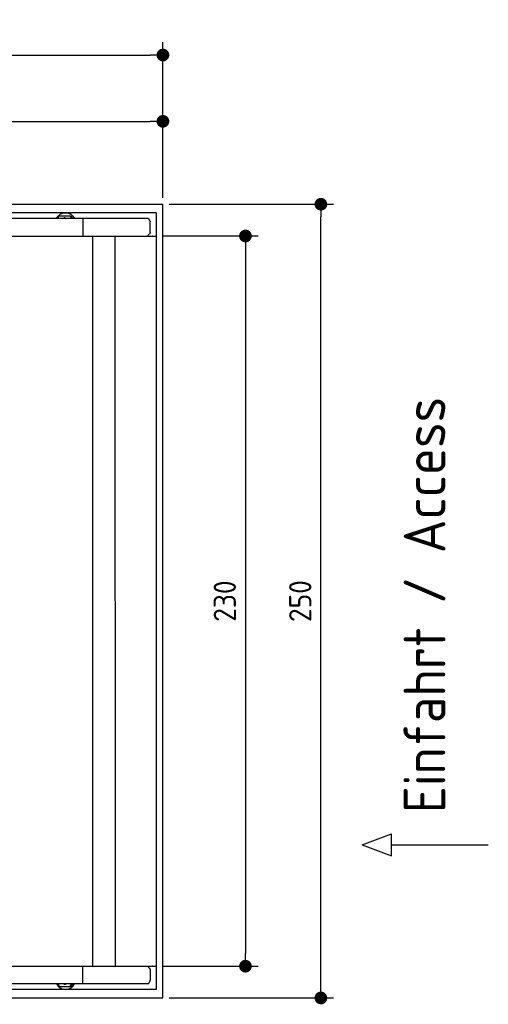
# Model space of a CAD drawing. Header units: millimetres. Extents: x 705 to 7297, y 228 to 3419.
# Tile 4 of 4: x 5822 to 7297, y 317 to 3419. Entities that reach past the tile are written whole.
import ezdxf

# ---------------------------------------------------------------- set-up
doc = ezdxf.new("R2010")
doc.units = ezdxf.units.MM
doc.layers.get('0').update_dxf_attribs({"lineweight": 25})
doc.layers.add('4', color=3, linetype='Continuous')
doc.layers.add('5', color=3, linetype='Continuous', lineweight=25)
doc.styles.get("Standard").update_dxf_attribs({"font": 'ISOCP.SHX'})
doc.dimstyles.new('GEN-ISO$0', dxfattribs={"dimscale": 20, "dimtxt": 3.5, "dimasz": 2, "dimexe": 2, "dimexo": 1, "dimgap": 1.5, "dimtad": 1, "dimdec": 1, "dimlfac": 0.1, "dimdsep": 46, "dimtxsty": 'Standard', "dimblk": 'PUNKT', "dimcen": 2, "dimclrd": 256, "dimclre": 256, "dimclrt": 2, "dimadec": 0, "dimazin": 0, "dimtp": 0.1, "dimtm": 0.1, "dimtfac": 0.71, "dimtdec": 1, "dimtmove": 2, "dimatfit": 3, "dimldrblk": 'PUNKT', "dimfxl": 1, "dimtolj": 1, "dimarcsym": 0})

# ---------------------------------------------------------------- blocks, each defined once
blk = doc.blocks.new('PUNKT')
at = {"layer": '4', "color": 0, "linetype": 'ByBlock'}
blk.add_line((-0.5, 0), (-1, 0), dxfattribs=at)
at = {"layer": '4', "color": 0, "linetype": 'ByBlock', "const_width": 0.5}
blk.add_lwpolyline([(-0.25, 0, 1), (0.25, 0, 1)], format="xyb", close=True, dxfattribs=at)
blk = doc.blocks.new('*D5')
at = {"layer": '5', "lineweight": -2, "transparency": 16777216}
for p, q in [((1072.7, 2857.3), (1072.7, 3347.3)), ((6272.8, 2857.3), (6272.8, 3347.3)), ((1112.7, 3307.3), (6232.8, 3307.3))]:
    blk.add_line(p, q, dxfattribs=at)
at = {"layer": 'DEFPOINTS', "color": 0, "transparency": 16777216}
for p in [(6272.8, 3307.3), (1072.7, 2837.3), (6272.8, 2837.3)]:
    blk.add_point(p, dxfattribs=at)
at = {"layer": '5', "lineweight": -2, "transparency": 16777216, "xscale": 40, "yscale": 40, "zscale": 40, "rotation": 180}
blk.add_blockref('PUNKT', (1072.7, 3307.3), dxfattribs=at)
at = {"layer": '5', "lineweight": -2, "transparency": 16777216, "xscale": 40, "yscale": 40, "zscale": 40}
blk.add_blockref('PUNKT', (6272.8, 3307.3), dxfattribs=at)
at = {"layer": '5', "color": 2, "transparency": 16777216, "insert": (3672.8, 3372.7), "char_height": 70, "attachment_point": 5}
blk.add_mtext('\\A1;520', dxfattribs=at)
blk = doc.blocks.new('*D7')
at = {"layer": '5', "lineweight": -2, "transparency": 16777216}
for p, q in [((4772.7, 2907.3), (4772.7, 3138.4)), ((6272.8, 2857.3), (6272.8, 3138.4)), ((4812.7, 3098.4), (6232.8, 3098.4))]:
    blk.add_line(p, q, dxfattribs=at)
at = {"layer": 'DEFPOINTS', "color": 0, "transparency": 16777216}
for p in [(6272.8, 3098.4), (4772.7, 2887.3), (6272.8, 2837.3)]:
    blk.add_point(p, dxfattribs=at)
at = {"layer": '5', "lineweight": -2, "transparency": 16777216, "xscale": 40, "yscale": 40, "zscale": 40, "rotation": 180}
blk.add_blockref('PUNKT', (4772.7, 3098.4), dxfattribs=at)
at = {"layer": '5', "lineweight": -2, "transparency": 16777216, "xscale": 40, "yscale": 40, "zscale": 40}
blk.add_blockref('PUNKT', (6272.8, 3098.4), dxfattribs=at)
at = {"layer": '5', "color": 2, "transparency": 16777216, "insert": (5572.8, 3168.6), "char_height": 70, "attachment_point": 5}
blk.add_mtext('\\A1;150', dxfattribs=at)
blk = doc.blocks.new('*D8')
at = {"layer": '5', "lineweight": -2, "transparency": 16777216}
for p, q in [((6271.5, 2737.3), (6572.5, 2737.3)), ((6532.5, 2697.3), (6532.5, 477.3)), ((6271.5, 437.3), (6572.5, 437.3))]:
    blk.add_line(p, q, dxfattribs=at)
at = {"layer": 'DEFPOINTS', "color": 0, "transparency": 16777216}
for p in [(6251.5, 2737.3), (6251.5, 437.3), (6532.5, 437.3)]:
    blk.add_point(p, dxfattribs=at)
at = {"layer": '5', "lineweight": -2, "transparency": 16777216, "xscale": 40, "yscale": 40, "zscale": 40}
for p, rotation in [((6532.5, 2737.3), 90), ((6532.5, 437.3), 270)]:
    blk.add_blockref('PUNKT', p, dxfattribs=dict(at, rotation=rotation))
at = {"layer": '5', "color": 2, "transparency": 16777216, "insert": (6467.5, 1587.3), "char_height": 70, "attachment_point": 5, "rotation": 90}
blk.add_mtext('\\A1;230', dxfattribs=at)
blk = doc.blocks.new('*D9')
at = {"layer": '5', "lineweight": -2, "transparency": 16777216}
for p, q in [((6292.8, 2837.3), (6810, 2837.3)), ((6770, 377.3), (6770, 2797.3)), ((6292.8, 337.3), (6810, 337.3))]:
    blk.add_line(p, q, dxfattribs=at)
at = {"layer": 'DEFPOINTS', "color": 0, "transparency": 16777216}
for p in [(6272.8, 2837.3), (6770, 2837.3), (6272.8, 337.3)]:
    blk.add_point(p, dxfattribs=at)
at = {"layer": '5', "lineweight": -2, "transparency": 16777216, "xscale": 40, "yscale": 40, "zscale": 40}
for p, rotation in [((6770, 2837.3), 90), ((6770, 337.3), 270)]:
    blk.add_blockref('PUNKT', p, dxfattribs=dict(at, rotation=rotation))
at = {"layer": '5', "color": 2, "transparency": 16777216, "insert": (6705, 1587.3), "char_height": 70, "attachment_point": 5, "rotation": 90}
blk.add_mtext('\\A1;250', dxfattribs=at)

msp = doc.modelspace()

# ---------------------------------------------------------------- linework, layer by layer
for p, q in [((4772.73, 2837.27), (6272.78, 2837.27)), ((6272.78, 337.27), (6272.78, 2837.27)), ((6015.69, 2792.27), (4551.14, 2792.27)), ((6251.55, 2810.77), (4717.73, 2810.77)), ((5943.62, 2792.27), (5943.62, 2795.77)), ((5948.62, 2800.77), (5978.62, 2800.77)), ((5963.6, 2794.63), (5963.39, 2794.63)), ((5966.45, 2810.77), (5965.92, 2810.77)), ((5978.62, 2800.77), (5978.76, 2800.77)), ((5978.76, 2800.77), (5980.52, 2800.77)), ((5980.52, 2800.77), (5980.66, 2800.77)), ((5983.62, 2795.77), (5983.62, 2792.27)), ((5983.76, 2792.27), (5983.76, 2795.77)), ((5985.52, 2795.77), (5985.52, 2792.27)), ((5985.66, 2792.27), (5985.66, 2795.77)), ((6017.52, 2792.27), (6015.68, 2792.27)), ((6015.68, 2792.27), (6015.68, 2792.27)), ((6226.57, 2792.27), (6017.52, 2792.27)), ((6020.84, 2792.27), (6020.84, 2737.27)), ((6251.55, 2810.77), (6251.55, 363.77)), ((6232.72, 2747.88), (6232.72, 2781.61)), ((1171.67, 2737.27), (6251.5, 2737.27)), ((6020.84, 2737.27), (6020.48, 2737.27)), ((6051.69, 439.27), (6051.69, 2737.27)), ((6123.18, 437.27), (6122.09, 2737.27)), ((6239.96, 2737.27), (6240.86, 2737.27)), ((6240.65, 2737.27), (6239.99, 2737.27)), ((6899.54, 819.3), (6992.24, 853.8)), ((6992.24, 784.79), (6992.24, 853.8)), ((6899.54, 819.3), (6992.24, 784.79)), ((6992.24, 819.3), (7296.87, 819.3)), ((1171.72, 437.27), (6251.55, 437.27)), ((6020.89, 437.27), (6020.52, 437.27)), ((6020.89, 382.27), (6020.89, 437.27)), ((6240.01, 437.27), (6240.9, 437.27)), ((6240.69, 437.27), (6240.03, 437.27)), ((6232.77, 426.66), (6232.77, 392.93)), ((6015.74, 382.27), (4551.19, 382.27)), ((5943.67, 382.27), (5943.67, 378.77)), ((5948.67, 373.77), (5978.66, 373.77)), ((5963.64, 379.91), (5963.43, 379.91)), ((5978.66, 373.77), (5978.8, 373.77)), ((5978.8, 373.77), (5980.57, 373.77)), ((5980.57, 373.77), (5980.71, 373.77)), ((5983.66, 378.77), (5983.66, 382.27)), ((5983.8, 382.27), (5983.8, 378.77)), ((5985.57, 378.77), (5985.57, 382.27)), ((5985.71, 382.27), (5985.71, 378.77)), ((6017.56, 382.27), (6015.73, 382.27)), ((6015.73, 382.27), (6015.73, 382.27)), ((6226.61, 382.27), (6017.56, 382.27)), ((6251.55, 363.77), (4717.77, 363.77)), ((5966.49, 363.77), (5965.97, 363.77)), ((4772.77, 337.27), (6272.78, 337.27))]:
    msp.add_line(p, q)
at = {"extrusion": (0, 0, -1)}
for centre, major_axis, ratio, start_param, end_param in [((5965.92, 2780.77), (0, 30), 0.9998477, 5.1057916, 7.460579), ((5948.62, 2795.77), (0, 5), 0.9998477, 4.712389, 6.2831853), ((5966.45, 2780.77), (0, 30), 0.9998477, 0, 1.1773937), ((5978.62, 2795.77), (0, 5), 0.9998477, 0, 1.5707963), ((5978.76, 2795.77), (0, 5), 0.9998477, 0, 1.5707963), ((5980.52, 2795.77), (0, 5), 0.9998477, 0, 1.5707963), ((5980.66, 2795.77), (0, 5), 0.9998477, 0, 1.5707963), ((6232.72, 2790.27), (0, -5), 0.7193398, 0.5235988, 1.159293), ((6229.13, 2781.61), (0, 5), 0.7193398, 0.5235988, 1.5707963), ((6229.85, 2737.27), (0, 5.66), 0.7193398, 5.0737444, 6.1892107), ((6229.13, 2747.88), (0, -5), 0.7193398, 4.712389, 6.1892107)]:
    msp.add_ellipse(centre, major_axis=major_axis, ratio=ratio, start_param=start_param, end_param=end_param, dxfattribs=at)
for centre, major_axis, ratio, start_param, end_param in [((6229.89, 437.27), (0, -5.66), 0.7193398, 5.0737444, 6.1892107), ((6229.17, 426.66), (0, 5), 0.7193398, 4.712389, 6.1892107), ((5965.97, 393.77), (0, -30), 0.9998477, 5.1057916, 7.460579), ((5948.67, 378.77), (0, -5), 0.9998477, 4.712389, 6.2831853), ((5966.49, 393.77), (0, -30), 0.9998477, 0, 1.1773937), ((5978.66, 378.77), (0, -5), 0.9998477, 0, 1.5707963), ((5978.8, 378.77), (0, -5), 0.9998477, 0, 1.5707963), ((5980.57, 378.77), (0, -5), 0.9998477, 0, 1.5707963), ((5980.71, 378.77), (0, -5), 0.9998477, 0, 1.5707963), ((6232.77, 384.27), (0, 5), 0.7193398, 0.5235988, 1.159293), ((6229.17, 392.93), (0, -5), 0.7193398, 0.5235988, 1.5707963)]:
    msp.add_ellipse(centre, major_axis=major_axis, ratio=ratio, start_param=start_param, end_param=end_param)
for points, weights in [([(5963.39, 2794.63), (5961.21, 2793.37), (5959.29, 2792.27)], [1, 1.05092652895, 1.06832361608]), ([(5967.45, 2792.27), (5965.55, 2793.37), (5963.39, 2794.63)], [1.06832361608, 1.05092652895, 1]), ([(5963.6, 2794.63), (5965.78, 2793.37), (5967.69, 2792.27)], [1, 1.05092652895, 1.06832361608]), ([(5963.43, 379.91), (5961.25, 381.17), (5959.34, 382.27)], [1, 1.05092652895, 1.06832361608]), ([(5967.5, 382.27), (5965.59, 381.17), (5963.43, 379.91)], [1.06832361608, 1.05092652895, 1]), ([(5963.64, 379.91), (5965.82, 381.17), (5967.74, 382.27)], [1, 1.05092652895, 1.06832361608])]:
    msp.add_rational_spline(points, weights, degree=2)
for points, knots in [([(6226.57, 2792.27), (6226.69, 2792.27), (6226.8, 2792.26), (6227.02, 2792.21), (6227.13, 2792.17), (6227.23, 2792.12)], [0, 0, 0, 0, 0.05592576, 0.05592576, 0.11186183, 0.11186183, 0.11186183, 0.11186183]), ([(6227.23, 2792.12), (6227.37, 2792.05), (6227.51, 2791.96), (6227.91, 2791.62), (6228.18, 2791.32), (6228.65, 2790.58), (6228.86, 2790.15), (6229.11, 2789.46), (6229.19, 2789.23), (6229.32, 2788.75), (6229.38, 2788.51), (6229.43, 2788.27)], [0, 0, 0, 0, 0.07658948, 0.07658948, 0.22699607, 0.22699607, 0.37633525, 0.37633525, 0.45078586, 0.45078586, 0.52533064, 0.52533064, 0.52533064, 0.52533064]), ([(6226.04, 2739.27), (6225.99, 2739.02), (6225.94, 2738.76), (6225.76, 2738.08), (6225.61, 2737.66), (6225.43, 2737.27)], [0, 0, 0, 0, 0.07853688, 0.07853688, 0.21396145, 0.21396145, 0.21396145, 0.21396145]), ([(6226.08, 435.27), (6226.04, 435.53), (6225.99, 435.78), (6225.8, 436.46), (6225.66, 436.88), (6225.48, 437.27)], [0, 0, 0, 0, 0.07853688, 0.07853688, 0.21396145, 0.21396145, 0.21396145, 0.21396145]), ([(6226.61, 382.27), (6226.73, 382.27), (6226.85, 382.28), (6227.07, 382.34), (6227.17, 382.37), (6227.27, 382.42)], [0, 0, 0, 0, 0.05592576, 0.05592576, 0.11186183, 0.11186183, 0.11186183, 0.11186183]), ([(6227.27, 382.42), (6227.41, 382.49), (6227.55, 382.58), (6227.96, 382.92), (6228.22, 383.23), (6228.7, 383.97), (6228.9, 384.39), (6229.16, 385.08), (6229.23, 385.31), (6229.37, 385.79), (6229.42, 386.03), (6229.47, 386.27)], [0, 0, 0, 0, 0.07658948, 0.07658948, 0.22699607, 0.22699607, 0.37633525, 0.37633525, 0.45078586, 0.45078586, 0.52533064, 0.52533064, 0.52533064, 0.52533064])]:
    msp.add_open_spline(points, degree=3, knots=knots)

# ---------------------------------------------------------------- texts
msp.add_text('Einfahrt / Access', height=131.25, rotation=90).set_placement((7161.81, 919.71))

# ---------------------------------------------------------------- dimensions: what is measured, and where the dimension line sits
at = {"layer": '5'}
dim = msp.add_linear_dim(base=(6272.78, 3307.3), p1=(1072.73, 2837.27), p2=(6272.78, 2837.27), dimstyle='GEN-ISO$0', override={"dimtad": 3}, dxfattribs=at)
dim.commit()
dim.dimension.update_dxf_attribs({"geometry": '*D5', "text_midpoint": (3672.78, 3372.67), "dimtype": 160})
dim = msp.add_linear_dim(base=(6272.78, 3098.39), p1=(4772.73, 2887.27), p2=(6272.78, 2837.27), dimstyle='GEN-ISO$0', dxfattribs=at)
dim.commit()
dim.dimension.update_dxf_attribs({"geometry": '*D7', "text_midpoint": (5572.75, 3168.56), "dimtype": 160})
for base, p1, p2, picture, middle in [((6769.99, 2837.27), (6272.78, 337.27), (6272.78, 2837.27), '*D9', (6704.98, 1587.27)), ((6532.55, 437.27), (6251.5, 2737.27), (6251.55, 437.27), '*D8', (6467.54, 1587.27))]:
    dim = msp.add_linear_dim(base=base, p1=p1, p2=p2, angle=90, dimstyle='GEN-ISO$0', dxfattribs=at)
    dim.commit()
    dim.dimension.update_dxf_attribs({"geometry": picture, "text_midpoint": middle})

doc.saveas('drawing.dxf')
